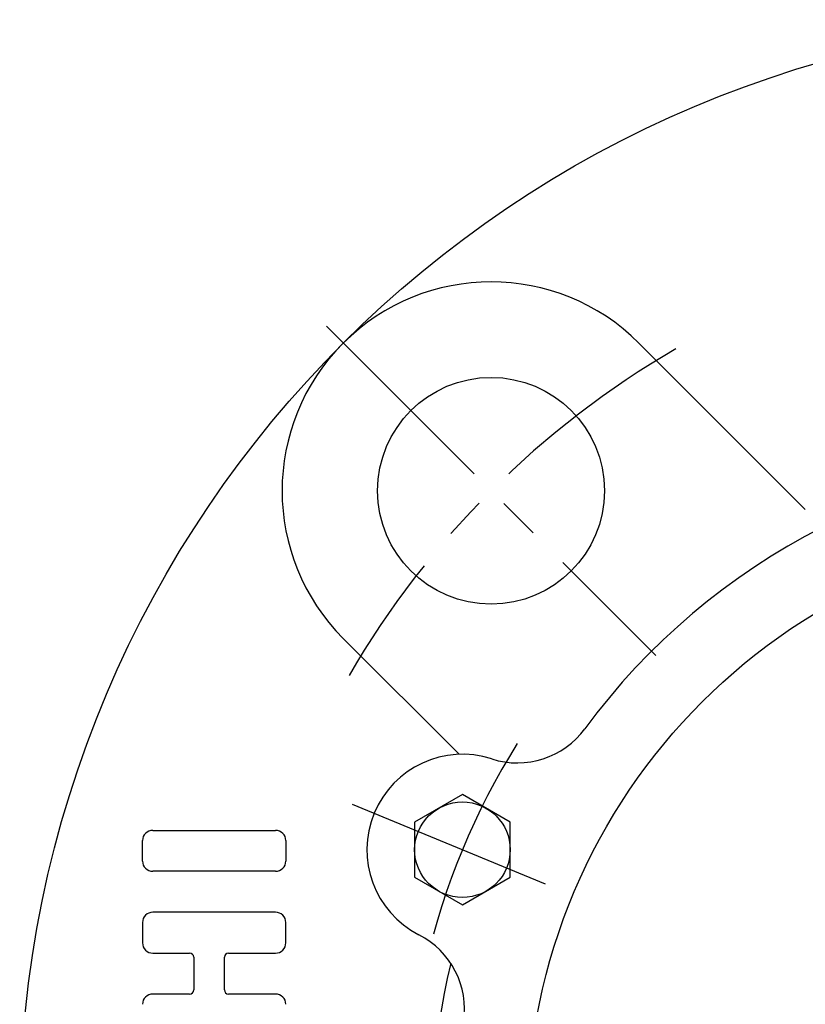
# Model space of a CAD drawing. Extents: x -102 to 237, y -102 to 238.
# Tile 2 of 10: x -92 to -27, y 10 to 92. Entities that reach past the tile are written whole.
import ezdxf

# ---------------------------------------------------------------- set-up
doc = ezdxf.new("R2010")
doc.units = 0
doc.header["$LTSCALE"] = 14
doc.linetypes.add('CENTER', pattern=[2, 1.25, -0.25, 0.25, -0.25])
doc.layers.get('0').update_dxf_attribs({"linetype": 'CONTINUOUS'})
doc.layers.add('1', color=3, linetype='CONTINUOUS')
doc.layers.add('CENTER', color=1, linetype='CENTER')

msp = doc.modelspace()

# ---------------------------------------------------------------- linework, layer by layer
for p, q in [((-40.659, 65.407), (-26.726, 51.475)), ((-65.407, 40.659), (-55.705, 30.956)), ((-55.433, 27.58), (-59.433, 25.27)), ((-51.433, 25.27), (-55.433, 27.58)), ((-59.433, 25.27), (-59.433, 20.652)), ((-51.433, 20.652), (-51.433, 25.27)), ((-59.433, 20.652), (-55.433, 18.342)), ((-55.433, 18.342), (-51.433, 20.652))]:
    msp.add_line(p, q)
for centre, radius in [((0, 0), 92.5), ((-53.033, 53.033), 9.5), ((0, 0), 50), ((-55.433, 22.961), 4)]:
    msp.add_circle(centre, radius)
for centre, radius, start, end in [((-53.033, 53.033), 17.5, 45, 225), ((0, 0), 56, 36.22913, 143.77087), ((-50.82, 37.234), 7, 252.08857, 323.77087), ((-55.433, 22.961), 8, 72.08857, 242.91143), ((-62.263, 9.606), 7, 351.22913, 62.91143), ((0, 0), 58, 166.58438, 207.43881)]:
    msp.add_arc(centre, radius, start, end)
at = {"layer": '1'}
for p, q in [((-81.362, 24.582), (-71.076, 24.582)), ((-82.219, 22.011), (-82.219, 23.725)), ((-70.219, 23.725), (-70.219, 22.011)), ((-71.076, 21.153), (-81.362, 21.153)), ((-71.076, 17.725), (-81.362, 17.725)), ((-82.219, 16.868), (-82.219, 15.153)), ((-70.219, 15.153), (-70.219, 16.868)), ((-81.362, 14.296), (-78.276, 14.296)), ((-75.019, 14.296), (-71.076, 14.296)), ((-77.933, 13.953), (-77.933, 11.211)), ((-75.362, 11.211), (-75.362, 13.953)), ((-78.276, 10.868), (-81.362, 10.868)), ((-71.076, 10.868), (-75.019, 10.868))]:
    msp.add_line(p, q, dxfattribs=at)
for centre, radius, start, end in [((-81.362, 23.725), 0.857, 90, 180), ((-71.076, 23.725), 0.857, 0, 90), ((-81.362, 22.011), 0.857, 180, 270), ((-71.076, 22.011), 0.857, 270, 0), ((-81.362, 16.868), 0.857, 90, 180), ((-71.076, 16.868), 0.857, 0, 90), ((-81.362, 15.153), 0.857, 180, 270), ((-71.076, 15.153), 0.857, 270, 0), ((-78.276, 13.953), 0.343, 0, 90), ((-75.019, 13.953), 0.343, 90, 180), ((-81.362, 10.011), 0.857, 90, 180), ((-78.276, 11.211), 0.343, 270, 0), ((-75.019, 11.211), 0.343, 180, 270), ((-71.076, 10.011), 0.857, 0, 90)]:
    msp.add_arc(centre, radius, start, end, dxfattribs=at)
at = {"layer": 'CENTER'}
for p, q in [((-66.822, 66.822), (-39.244, 39.244)), ((-64.672, 26.788), (-46.194, 19.134))]:
    msp.add_line(p, q, dxfattribs=at)
for radius, start, end in [(75, 120.06082, 149.93918), (60, 147.93962, 167.06038)]:
    msp.add_arc((0, 0), radius, start, end, dxfattribs=at)

doc.saveas('drawing.dxf')
